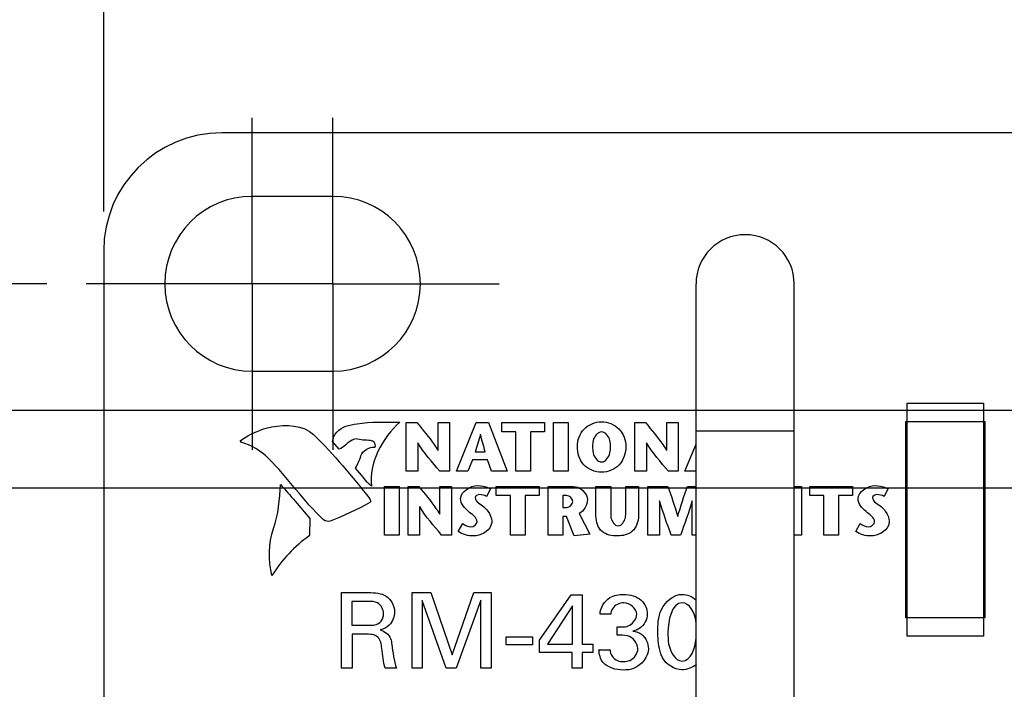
# Model space of a CAD drawing. Header units: inches. Extents: x 0 to 34, y 0 to 22.
# Tile 6 of 56: x 3 to 4.5, y 7.4 to 8.4. Entities that reach past the tile are written whole.
import ezdxf

# ---------------------------------------------------------------- set-up
doc = ezdxf.new("R2010")
doc.units = ezdxf.units.IN
doc.header["$LTSCALE"] = 1.87
doc.header["$MEASUREMENT"] = 0
doc.linetypes.add('CENTER', pattern=[0.6, 0.375, -0.075, 0.075, -0.075])
doc.layers.get('0').update_dxf_attribs({"linetype": 'CONTINUOUS'})
doc.layers.add('02___PRT_ALL_AXES', color=7, linetype='CONTINUOUS')
doc.layers.add('DIMENSIONS', color=7, linetype='CONTINUOUS')
doc.styles.get("Standard").update_dxf_attribs({"font": 'txt', "width": 0.8})
doc.dimstyles.new('DIMSTYLE_1', dxfattribs={"dimtxt": 0.125, "dimasz": 0.18, "dimexe": 0.125, "dimexo": 0.0625, "dimgap": 0.0625, "dimtad": 0, "dimtih": 1, "dimtoh": 1, "dimdec": 3, "dimzin": 4, "dimdsep": 46, "dimtxsty": 'STANDARD', "dimblk": '_FILLED', "dimblk1": '_FILLED', "dimblk2": '_FILLED', "dimcen": 0.09, "dimadec": 0, "dimazin": 0, "dimtp": 0.001, "dimtm": 0.001, "dimtfac": 1, "dimtdec": 3, "dimtofl": 0, "dimtmove": 0, "dimatfit": 3, "dimldrblk": '_FILLED', "dimfxl": 1, "dimtolj": 1, "dimtzin": 4, "dimarcsym": 0})
doc.dimstyles.new('DIMSTYLE_2', dxfattribs={"dimtxt": 0.125, "dimasz": 0.18, "dimexe": 0.125, "dimexo": 0.0625, "dimgap": 0.03125, "dimtad": 0, "dimtih": 1, "dimtoh": 1, "dimdec": 3, "dimzin": 4, "dimdsep": 46, "dimtxsty": 'STANDARD', "dimblk": '_FILLED', "dimblk1": '_FILLED', "dimblk2": '_FILLED', "dimcen": 0.09, "dimadec": 0, "dimazin": 0, "dimtp": 0.001, "dimtm": 0.001, "dimtfac": 1, "dimtdec": 3, "dimtofl": 0, "dimtmove": 0, "dimatfit": 3, "dimldrblk": '_FILLED', "dimfxl": 1, "dimtolj": 1, "dimtzin": 4, "dimarcsym": 0})

# ---------------------------------------------------------------- blocks, each defined once
blk = doc.blocks.new('*D4')
at = {"layer": 'DIMENSIONS', "color": 2, "linetype": 'CONTINUOUS'}
blk.add_line((3.0148, 8.0273), (2.4178, 8.0273), dxfattribs=at)
at = {"layer": 'DIMENSIONS', "color": 2, "linetype": 'CONTINUOUS', "insert": (2.3553, 8.0898), "char_height": 0.125, "width": 1.625, "attachment_point": 3, "line_spacing_factor": 0.9}
blk.add_mtext('2X 1.490{\\Ftxt.shx;\\W1.000000;\\H0.125000; }[37.85]', dxfattribs=at)
blk = doc.blocks.new('_FILLED')
at = {"color": 0, "linetype": 'BYBLOCK'}
blk.add_solid([(0, 0), (-1, 0.1736), (-1, -0.1736)], dxfattribs=at)
blk = doc.blocks.new('*D5')
at = {"layer": 'DIMENSIONS', "color": 2, "linetype": 'CONTINUOUS'}
blk.add_line((6.1856, 7.8261), (2.4178, 7.8261), dxfattribs=at)
at = {"layer": 'DIMENSIONS', "color": 2, "linetype": 'CONTINUOUS', "insert": (2.3553, 7.8886), "char_height": 0.125, "width": 1.725, "attachment_point": 3, "line_spacing_factor": 0.9}
blk.add_mtext('16X 1.289{\\Ftxt.shx;\\W1.000000;\\H0.125000; }[32.74]', dxfattribs=at)
blk = doc.blocks.new('*D7')
at = {"layer": 'DIMENSIONS', "color": 2, "linetype": 'CONTINUOUS'}
for p, q in [((2.7692, 7.7023), (2.7524, 7.653)), ((5.1528, 7.7023), (2.7692, 7.7023)), ((2.7524, 7.653), (2.4178, 7.653))]:
    blk.add_line(p, q, dxfattribs=at)
at = {"layer": 'DIMENSIONS', "color": 2, "linetype": 'CONTINUOUS', "insert": (2.3553, 7.7155), "char_height": 0.125, "width": 1.325, "attachment_point": 3, "line_spacing_factor": 0.9}
blk.add_mtext('1.165{\\Ftxt.shx;\\W1.000000;\\H0.125000; }[29.59]', dxfattribs=at)
blk = doc.blocks.new('*D11')
at = {"layer": 'DIMENSIONS', "color": 2, "linetype": 'CONTINUOUS'}
blk.add_line((5.4553, 7.3998), (5.4553, 5.8498), dxfattribs=at)
at = {"layer": 'DIMENSIONS', "color": 2, "linetype": 'CONTINUOUS', "insert": (5.3928, 5.7873), "char_height": 0.125, "width": 1.325, "attachment_point": 3, "rotation": 90, "line_spacing_factor": 0.9}
blk.add_mtext('2.350{\\Ftxt.shx;\\W1.000000;\\H0.125000; }[59.69]', dxfattribs=at)
blk = doc.blocks.new('*D12')
at = {"layer": 'DIMENSIONS', "color": 2, "linetype": 'CONTINUOUS'}
blk.add_line((6.4843, 7.6378), (6.4843, 5.8498), dxfattribs=at)
at = {"layer": 'DIMENSIONS', "color": 2, "linetype": 'CONTINUOUS', "insert": (6.4218, 5.7873), "char_height": 0.125, "width": 1.625, "attachment_point": 3, "rotation": 90, "line_spacing_factor": 0.9}
blk.add_mtext('2X 3.379{\\Ftxt.shx;\\W1.000000;\\H0.125000; }[85.83]', dxfattribs=at)
blk = doc.blocks.new('*D13')
at = {"layer": 'DIMENSIONS', "color": 2, "linetype": 'CONTINUOUS'}
blk.add_line((7.3043, 7.6298), (7.3043, 5.8498), dxfattribs=at)
at = {"layer": 'DIMENSIONS', "color": 2, "linetype": 'CONTINUOUS', "insert": (7.2418, 5.7873), "char_height": 0.125, "width": 1.725, "attachment_point": 3, "rotation": 90, "line_spacing_factor": 0.9}
blk.add_mtext('2X 4.199{\\Ftxt.shx;\\W1.000000;\\H0.125000; }[106.65]', dxfattribs=at)
blk = doc.blocks.new('*D14')
at = {"layer": 'DIMENSIONS', "color": 2, "linetype": 'CONTINUOUS'}
blk.add_line((8.1243, 7.6298), (8.1243, 5.8498), dxfattribs=at)
at = {"layer": 'DIMENSIONS', "color": 2, "linetype": 'CONTINUOUS', "insert": (8.0618, 5.7873), "char_height": 0.125, "width": 1.725, "attachment_point": 3, "rotation": 90, "line_spacing_factor": 0.9}
blk.add_mtext('2X 5.019{\\Ftxt.shx;\\W1.000000;\\H0.125000; }[127.48]', dxfattribs=at)
blk = doc.blocks.new('*D15')
at = {"layer": 'DIMENSIONS', "color": 2, "linetype": 'CONTINUOUS'}
blk.add_line((8.9443, 7.6298), (8.9443, 5.8498), dxfattribs=at)
at = {"layer": 'DIMENSIONS', "color": 2, "linetype": 'CONTINUOUS', "insert": (8.8818, 5.7873), "char_height": 0.125, "width": 1.725, "attachment_point": 3, "rotation": 90, "line_spacing_factor": 0.9}
blk.add_mtext('2X 5.839{\\Ftxt.shx;\\W1.000000;\\H0.125000; }[148.31]', dxfattribs=at)
blk = doc.blocks.new('*D16')
at = {"layer": 'DIMENSIONS', "color": 2, "linetype": 'CONTINUOUS'}
blk.add_line((9.7643, 7.6298), (9.7643, 5.8498), dxfattribs=at)
at = {"layer": 'DIMENSIONS', "color": 2, "linetype": 'CONTINUOUS', "insert": (9.7018, 5.7873), "char_height": 0.125, "width": 1.725, "attachment_point": 3, "rotation": 90, "line_spacing_factor": 0.9}
blk.add_mtext('2X 6.659{\\Ftxt.shx;\\W1.000000;\\H0.125000; }[169.14]', dxfattribs=at)
blk = doc.blocks.new('*D17')
at = {"layer": 'DIMENSIONS', "color": 2, "linetype": 'CONTINUOUS'}
blk.add_line((10.5843, 7.6298), (10.5843, 5.8498), dxfattribs=at)
at = {"layer": 'DIMENSIONS', "color": 2, "linetype": 'CONTINUOUS', "insert": (10.5218, 5.7873), "char_height": 0.125, "width": 1.725, "attachment_point": 3, "rotation": 90, "line_spacing_factor": 0.9}
blk.add_mtext('2X 7.479{\\Ftxt.shx;\\W1.000000;\\H0.125000; }[189.97]', dxfattribs=at)
blk = doc.blocks.new('*D18')
at = {"layer": 'DIMENSIONS', "color": 2, "linetype": 'CONTINUOUS'}
blk.add_line((11.4043, 7.6298), (11.4043, 5.8498), dxfattribs=at)
at = {"layer": 'DIMENSIONS', "color": 2, "linetype": 'CONTINUOUS', "insert": (11.3418, 5.7873), "char_height": 0.125, "width": 1.725, "attachment_point": 3, "rotation": 90, "line_spacing_factor": 0.9}
blk.add_mtext('2X 8.299{\\Ftxt.shx;\\W1.000000;\\H0.125000; }[210.79]', dxfattribs=at)
blk = doc.blocks.new('*D19')
at = {"layer": 'DIMENSIONS', "color": 2, "linetype": 'CONTINUOUS'}
blk.add_line((12.2243, 7.6298), (12.2243, 5.8498), dxfattribs=at)
at = {"layer": 'DIMENSIONS', "color": 2, "linetype": 'CONTINUOUS', "insert": (12.1618, 5.7873), "char_height": 0.125, "width": 1.725, "attachment_point": 3, "rotation": 90, "line_spacing_factor": 0.9}
blk.add_mtext('2X 9.119{\\Ftxt.shx;\\W1.000000;\\H0.125000; }[231.62]', dxfattribs=at)
blk = doc.blocks.new('*D20')
at = {"layer": 'DIMENSIONS', "color": 2, "linetype": 'CONTINUOUS'}
blk.add_line((13.4943, 7.6298), (13.4943, 5.8498), dxfattribs=at)
at = {"layer": 'DIMENSIONS', "color": 2, "linetype": 'CONTINUOUS', "insert": (13.4318, 5.7873), "char_height": 0.125, "width": 1.825, "attachment_point": 3, "rotation": 90, "line_spacing_factor": 0.9}
blk.add_mtext('2X 10.389{\\Ftxt.shx;\\W1.000000;\\H0.125000; }[263.88]', dxfattribs=at)
blk = doc.blocks.new('*D21')
at = {"layer": 'DIMENSIONS', "color": 2, "linetype": 'CONTINUOUS'}
blk.add_line((14.3143, 7.6298), (14.3143, 5.8498), dxfattribs=at)
at = {"layer": 'DIMENSIONS', "color": 2, "linetype": 'CONTINUOUS', "insert": (14.2518, 5.7873), "char_height": 0.125, "width": 1.825, "attachment_point": 3, "rotation": 90, "line_spacing_factor": 0.9}
blk.add_mtext('2X 11.209{\\Ftxt.shx;\\W1.000000;\\H0.125000; }[284.71]', dxfattribs=at)
blk = doc.blocks.new('*D22')
at = {"layer": 'DIMENSIONS', "color": 2, "linetype": 'CONTINUOUS'}
blk.add_line((15.1343, 7.6298), (15.1343, 5.8498), dxfattribs=at)
at = {"layer": 'DIMENSIONS', "color": 2, "linetype": 'CONTINUOUS', "insert": (15.0718, 5.7873), "char_height": 0.125, "width": 1.825, "attachment_point": 3, "rotation": 90, "line_spacing_factor": 0.9}
blk.add_mtext('2X 12.029{\\Ftxt.shx;\\W1.000000;\\H0.125000; }[305.54]', dxfattribs=at)
blk = doc.blocks.new('*D23')
at = {"layer": 'DIMENSIONS', "color": 2, "linetype": 'CONTINUOUS'}
blk.add_line((15.9543, 7.6298), (15.9543, 5.8498), dxfattribs=at)
at = {"layer": 'DIMENSIONS', "color": 2, "linetype": 'CONTINUOUS', "insert": (15.8918, 5.7873), "char_height": 0.125, "width": 1.825, "attachment_point": 3, "rotation": 90, "line_spacing_factor": 0.9}
blk.add_mtext('2X 12.849{\\Ftxt.shx;\\W1.000000;\\H0.125000; }[326.36]', dxfattribs=at)
blk = doc.blocks.new('*D24')
at = {"layer": 'DIMENSIONS', "color": 2, "linetype": 'CONTINUOUS'}
blk.add_line((16.7743, 7.6298), (16.7743, 5.8498), dxfattribs=at)
at = {"layer": 'DIMENSIONS', "color": 2, "linetype": 'CONTINUOUS', "insert": (16.7118, 5.7873), "char_height": 0.125, "width": 1.825, "attachment_point": 3, "rotation": 90, "line_spacing_factor": 0.9}
blk.add_mtext('2X 13.669{\\Ftxt.shx;\\W1.000000;\\H0.125000; }[347.19]', dxfattribs=at)
blk = doc.blocks.new('*D25')
at = {"layer": 'DIMENSIONS', "color": 2, "linetype": 'CONTINUOUS'}
blk.add_line((17.5943, 7.6298), (17.5943, 5.8498), dxfattribs=at)
at = {"layer": 'DIMENSIONS', "color": 2, "linetype": 'CONTINUOUS', "insert": (17.5318, 5.7873), "char_height": 0.125, "width": 1.825, "attachment_point": 3, "rotation": 90, "line_spacing_factor": 0.9}
blk.add_mtext('2X 14.489{\\Ftxt.shx;\\W1.000000;\\H0.125000; }[368.02]', dxfattribs=at)
blk = doc.blocks.new('*D26')
at = {"layer": 'DIMENSIONS', "color": 2, "linetype": 'CONTINUOUS'}
blk.add_line((18.4163, 7.6298), (18.4163, 5.8498), dxfattribs=at)
at = {"layer": 'DIMENSIONS', "color": 2, "linetype": 'CONTINUOUS', "insert": (18.3538, 5.7873), "char_height": 0.125, "width": 1.725, "attachment_point": 3, "rotation": 90, "line_spacing_factor": 0.9}
blk.add_mtext('2X 15.311{\\Ftxt.shx;\\W1.000000;\\H0.125000; }[388.9]', dxfattribs=at)
blk = doc.blocks.new('*D27')
at = {"layer": 'DIMENSIONS', "color": 2, "linetype": 'CONTINUOUS'}
blk.add_line((19.2363, 7.6298), (19.2363, 5.8498), dxfattribs=at)
at = {"layer": 'DIMENSIONS', "color": 2, "linetype": 'CONTINUOUS', "insert": (19.1738, 5.7873), "char_height": 0.125, "width": 1.825, "attachment_point": 3, "rotation": 90, "line_spacing_factor": 0.9}
blk.add_mtext('2X 16.131{\\Ftxt.shx;\\W1.000000;\\H0.125000; }[409.73]', dxfattribs=at)
blk = doc.blocks.new('*D31')
at = {"layer": 'DIMENSIONS', "color": 2, "linetype": 'CONTINUOUS'}
for p, q in [((3.1053, 8.1423), (3.1053, 9.1423)), ((22.1053, 8.1423), (22.1053, 9.1423)), ((3.1053, 9.0173), (11.7303, 9.0173)), ((22.1053, 9.0173), (13.4803, 9.0173))]:
    blk.add_line(p, q, dxfattribs=at)
at = {"layer": 'DIMENSIONS', "color": 2, "linetype": 'CONTINUOUS', "xscale": 0.18, "yscale": 0.18, "zscale": 0.18, "rotation": 180}
blk.add_blockref('_FILLED', (3.1053, 9.0173), dxfattribs=at)
at = {"layer": 'DIMENSIONS', "color": 2, "linetype": 'CONTINUOUS', "xscale": 0.18, "yscale": 0.18, "zscale": 0.18}
blk.add_blockref('_FILLED', (22.1053, 9.0173), dxfattribs=at)
at = {"layer": 'DIMENSIONS', "color": 2, "linetype": 'CONTINUOUS', "insert": (12.6053, 9.0798), "char_height": 0.125, "width": 1.625, "attachment_point": 2, "line_spacing_factor": 0.9}
blk.add_mtext('(19.000{\\Ftxt.shx;\\W1.000000;\\H0.125000; }[482.6])', dxfattribs=at)

msp = doc.modelspace()

# ---------------------------------------------------------------- linework, layer by layer
at = {"color": 7, "linetype": 'CONTINUOUS'}
for p, q in [((21.9178, 8.2673), (3.2928, 8.2673)), ((3.1053, 8.0798), (3.1053, 6.7248)), ((4.0463, 6.7773), (4.0463, 8.0273)), ((4.2023, 6.7773), (4.2023, 8.0273)), ((4.3818, 7.4673), (4.3818, 7.8373)), ((4.3818, 7.8373), (4.5028, 7.8373)), ((4.5028, 7.8373), (4.5028, 7.4673)), ((4.3798, 7.4963), (4.3798, 7.8083)), ((4.3798, 7.8083), (4.5048, 7.8083)), ((4.5048, 7.8083), (4.5048, 7.4963)), ((4.0463, 7.7933), (4.2023, 7.7933)), ((4.3818, 7.7769), (4.3813, 7.7769)), ((4.3813, 7.5269), (4.3818, 7.5269)), ((4.5048, 7.4963), (4.3798, 7.4963)), ((4.5028, 7.4673), (4.3818, 7.4673))]:
    msp.add_line(p, q, dxfattribs=at)
at = {"color": 40, "linetype": 'CONTINUOUS'}
for p, q in [((3.586, 7.7292), (3.586, 7.8066)), ((3.586, 7.8066), (3.6029, 7.8066)), ((3.6365, 7.7622), (3.6365, 7.8066)), ((3.6365, 7.8066), (3.6548, 7.8066)), ((3.6548, 7.8066), (3.6548, 7.7292)), ((3.6655, 7.7292), (3.6971, 7.8066)), ((3.6971, 7.8066), (3.7166, 7.8066)), ((3.7166, 7.8066), (3.746, 7.7292)), ((3.7378, 7.7921), (3.7378, 7.8066)), ((3.7378, 7.8066), (3.8057, 7.8066)), ((3.8057, 7.8066), (3.8057, 7.7921)), ((3.8199, 7.7292), (3.8199, 7.8066)), ((3.8199, 7.8066), (3.8432, 7.8066)), ((3.8432, 7.8066), (3.8432, 7.7292)), ((3.9492, 7.7292), (3.9492, 7.8066)), ((3.9492, 7.8066), (3.9661, 7.8066)), ((3.9997, 7.7622), (3.9997, 7.8066)), ((3.9997, 7.8066), (4.018, 7.8066)), ((4.018, 7.8066), (4.018, 7.7292)), ((3.7601, 7.7921), (3.7378, 7.7921)), ((3.7601, 7.7292), (3.7601, 7.7921)), ((3.7834, 7.7921), (3.7834, 7.7292)), ((3.8057, 7.7921), (3.7834, 7.7921)), ((3.4793, 7.7642), (3.469, 7.7764)), ((3.6043, 7.7745), (3.6043, 7.7292)), ((3.9675, 7.7745), (3.9675, 7.7292)), ((3.6952, 7.7599), (3.7114, 7.7599)), ((4.0287, 7.7292), (4.0463, 7.7723)), ((3.6912, 7.7476), (3.6838, 7.7292)), ((3.7152, 7.7476), (3.6912, 7.7476)), ((3.7213, 7.7292), (3.7152, 7.7476)), ((3.6043, 7.7292), (3.586, 7.7292)), ((3.6548, 7.7292), (3.6392, 7.7292)), ((3.6838, 7.7292), (3.6655, 7.7292)), ((3.746, 7.7292), (3.7213, 7.7292)), ((3.7834, 7.7292), (3.7601, 7.7292)), ((3.8432, 7.7292), (3.8199, 7.7292)), ((3.9675, 7.7292), (3.9492, 7.7292)), ((4.018, 7.7292), (4.0024, 7.7292)), ((4.047, 7.7292), (4.0287, 7.7292)), ((3.5511, 7.6278), (3.5511, 7.7052)), ((3.5511, 7.7052), (3.5744, 7.7052)), ((3.5744, 7.7052), (3.5744, 7.6278)), ((3.5888, 7.6278), (3.5888, 7.7052)), ((3.5888, 7.7052), (3.6057, 7.7052)), ((3.6393, 7.6609), (3.6393, 7.7052)), ((3.6393, 7.7052), (3.6577, 7.7052)), ((3.6577, 7.7052), (3.6577, 7.6278)), ((3.7195, 7.7013), (3.7135, 7.6892)), ((3.729, 7.6907), (3.729, 7.7052)), ((3.729, 7.7052), (3.797, 7.7052)), ((3.797, 7.7052), (3.797, 7.6907)), ((3.8112, 7.6278), (3.8112, 7.7052)), ((3.8112, 7.7052), (3.8457, 7.7052)), ((3.8873, 7.6579), (3.8873, 7.7052)), ((3.8873, 7.7052), (3.9107, 7.7052)), ((3.9107, 7.7052), (3.9107, 7.6647)), ((3.9348, 7.6651), (3.9348, 7.7052)), ((3.9348, 7.7052), (3.9549, 7.7052)), ((3.9549, 7.7052), (3.9549, 7.6584)), ((3.9697, 7.6278), (3.9697, 7.7052)), ((3.9697, 7.7052), (4.0013, 7.7052)), ((4.0326, 7.7052), (4.0463, 7.7052)), ((4.2023, 7.7052), (4.2138, 7.7052)), ((4.2138, 7.7052), (4.2138, 7.6278)), ((4.2269, 7.6907), (4.2269, 7.7052)), ((4.2269, 7.7052), (4.2949, 7.7052)), ((4.2949, 7.7052), (4.2949, 7.6907)), ((4.3509, 7.7013), (4.345, 7.6892)), ((3.7513, 7.6907), (3.729, 7.6907)), ((3.7513, 7.6278), (3.7513, 7.6907)), ((3.7747, 7.6907), (3.7747, 7.6278)), ((3.797, 7.6907), (3.7747, 7.6907)), ((3.8345, 7.6907), (3.8345, 7.6717)), ((3.8407, 7.6907), (3.8345, 7.6907)), ((3.9881, 7.682), (3.9881, 7.6278)), ((4.0402, 7.6278), (4.0402, 7.682)), ((4.2492, 7.6907), (4.2269, 7.6907)), ((4.2492, 7.6278), (4.2492, 7.6907)), ((4.2725, 7.6907), (4.2725, 7.6278)), ((4.2949, 7.6907), (4.2725, 7.6907)), ((3.6072, 7.6731), (3.6072, 7.6278)), ((3.8345, 7.6717), (3.8411, 7.6717)), ((3.4325, 7.6542), (3.4322, 7.6269)), ((3.8345, 7.6571), (3.8345, 7.6278)), ((3.8406, 7.6571), (3.8345, 7.6571)), ((3.8529, 7.6265), (3.8406, 7.6571)), ((3.8607, 7.6622), (3.8778, 7.629)), ((3.6685, 7.6336), (3.6756, 7.6464)), ((4.3, 7.6336), (4.307, 7.6464)), ((3.5744, 7.6278), (3.5511, 7.6278)), ((3.6072, 7.6278), (3.5888, 7.6278)), ((3.6577, 7.6278), (3.6421, 7.6278)), ((3.7747, 7.6278), (3.7513, 7.6278)), ((3.8345, 7.6278), (3.8112, 7.6278)), ((3.8778, 7.629), (3.8529, 7.6265)), ((3.9881, 7.6278), (3.9697, 7.6278)), ((4.0217, 7.6278), (4.007, 7.6278)), ((4.0463, 7.6278), (4.0402, 7.6278)), ((4.2138, 7.6278), (4.2023, 7.6278)), ((4.2725, 7.6278), (4.2492, 7.6278)), ((3.4833, 7.416), (3.4833, 7.5363)), ((3.4833, 7.5363), (3.5263, 7.5363)), ((3.5952, 7.416), (3.5952, 7.5363)), ((3.5952, 7.5363), (3.6247, 7.5363)), ((3.6247, 7.5363), (3.6586, 7.4372)), ((3.6586, 7.4372), (3.6935, 7.5363)), ((3.7046, 7.5243), (3.6651, 7.416)), ((3.6935, 7.5363), (3.7209, 7.5363)), ((3.7046, 7.416), (3.7046, 7.5243)), ((3.7209, 7.5363), (3.7209, 7.416)), ((3.7977, 7.4608), (3.8477, 7.5328)), ((3.8477, 7.5328), (3.8656, 7.5328)), ((3.8656, 7.5328), (3.8656, 7.4545)), ((3.4995, 7.5223), (3.4995, 7.4845)), ((3.5258, 7.5223), (3.4995, 7.5223)), ((3.6113, 7.5236), (3.6113, 7.416)), ((3.6493, 7.416), (3.6113, 7.5236)), ((3.8502, 7.5153), (3.8103, 7.4545)), ((3.8502, 7.4545), (3.8502, 7.5153)), ((3.9107, 7.5019), (3.8938, 7.5019)), ((3.4995, 7.4845), (3.5258, 7.4845)), ((3.9212, 7.4685), (3.9212, 7.482)), ((3.4998, 7.4703), (3.4998, 7.416)), ((3.5208, 7.4703), (3.4998, 7.4703)), ((3.7445, 7.4535), (3.7445, 7.4661)), ((3.7445, 7.4661), (3.7863, 7.4661)), ((3.7863, 7.4661), (3.7863, 7.4535)), ((3.7863, 7.4535), (3.7445, 7.4535)), ((3.7977, 7.441), (3.7977, 7.4608)), ((3.8103, 7.4545), (3.8502, 7.4545)), ((3.8656, 7.4545), (3.8825, 7.4545)), ((3.8825, 7.4545), (3.8825, 7.441)), ((3.892, 7.4456), (3.9097, 7.4456)), ((3.8497, 7.441), (3.7977, 7.441)), ((3.8497, 7.416), (3.8497, 7.441)), ((3.8656, 7.441), (3.8656, 7.416)), ((3.8825, 7.441), (3.8656, 7.441)), ((3.4998, 7.416), (3.4833, 7.416)), ((3.5705, 7.416), (3.5526, 7.416)), ((3.6113, 7.416), (3.5952, 7.416)), ((3.6651, 7.416), (3.6493, 7.416)), ((3.7209, 7.416), (3.7046, 7.416)), ((3.8656, 7.416), (3.8497, 7.416))]:
    msp.add_line(p, q, dxfattribs=at)
at = {"color": 7, "linetype": 'CONTINUOUS'}
for centre, radius, start in [((3.2928, 8.0798), 0.1875, 90), ((4.1243, 8.0273), 0.078, 0)]:
    msp.add_arc(centre, radius, start, 180, dxfattribs=at)
at = {"color": 40, "linetype": 'CONTINUOUS'}
for points, knots in [([(3.49, 7.8008), (3.4958, 7.8024), (3.5239, 7.8089), (3.5529, 7.8069), (3.5756, 7.8071)], [0, 0, 0, 0, 0.211337, 1, 1, 1, 1]), ([(3.6029, 7.8066), (3.6122, 7.7951), (3.6241, 7.7809), (3.6345, 7.7655), (3.6362, 7.7622)], [0, 0, 0, 0, 0.798931, 1, 1, 1, 1]), ([(3.8577, 7.7687), (3.8577, 7.7787), (3.8653, 7.7996), (3.8862, 7.8079), (3.8962, 7.8079)], [0, 0, 0, 0, 0.499352, 1, 1, 1, 1]), ([(3.8962, 7.8079), (3.9061, 7.8079), (3.9271, 7.7997), (3.9347, 7.7787), (3.9347, 7.7687)], [0, 0, 0, 0, 0.500814, 1, 1, 1, 1]), ([(3.9661, 7.8066), (3.9754, 7.7951), (3.9873, 7.7809), (3.9977, 7.7655), (3.9994, 7.7622)], [0, 0, 0, 0, 0.798931, 1, 1, 1, 1]), ([(3.8962, 7.7917), (3.8898, 7.7917), (3.8819, 7.7811), (3.882, 7.7719), (3.882, 7.7687)], [0, 0, 0, 0, 0.669351, 1, 1, 1, 1]), ([(3.9103, 7.7687), (3.9103, 7.7719), (3.9104, 7.7811), (3.9025, 7.7917), (3.8962, 7.7917)], [0, 0, 0, 0, 0.330476, 1, 1, 1, 1]), ([(3.8962, 7.7278), (3.886, 7.7278), (3.864, 7.7363), (3.8577, 7.7584), (3.8577, 7.7687)], [0, 0, 0, 0, 0.496939, 1, 1, 1, 1]), ([(3.882, 7.7687), (3.882, 7.7654), (3.8818, 7.7558), (3.8895, 7.744), (3.8962, 7.744)], [0, 0, 0, 0, 0.33552, 1, 1, 1, 1]), ([(3.8962, 7.744), (3.9028, 7.744), (3.9105, 7.7558), (3.9103, 7.7654), (3.9103, 7.7687)], [0, 0, 0, 0, 0.664639, 1, 1, 1, 1]), ([(3.9347, 7.7687), (3.9347, 7.7584), (3.9283, 7.7363), (3.9064, 7.7278), (3.8962, 7.7278)], [0, 0, 0, 0, 0.502899, 1, 1, 1, 1]), ([(3.6057, 7.7052), (3.6151, 7.6937), (3.627, 7.6795), (3.6374, 7.6642), (3.6391, 7.6609)], [0, 0, 0, 0, 0.799008, 1, 1, 1, 1]), ([(3.6993, 7.7065), (3.7052, 7.7065), (3.7123, 7.705), (3.7186, 7.7019), (3.7195, 7.7013)], [0, 0, 0, 0, 0.844184, 1, 1, 1, 1]), ([(3.8457, 7.7052), (3.8497, 7.7052), (3.8621, 7.7049), (3.8737, 7.6929), (3.8737, 7.6845)], [0, 0, 0, 0, 0.327086, 1, 1, 1, 1]), ([(4.3307, 7.7065), (4.3366, 7.7065), (4.3437, 7.705), (4.35, 7.7019), (4.3509, 7.7013)], [0, 0, 0, 0, 0.844183, 1, 1, 1, 1]), ([(3.7093, 7.6725), (3.7115, 7.6705), (3.7179, 7.6643), (3.7217, 7.6552), (3.7217, 7.6493)], [0, 0, 0, 0, 0.33107, 1, 1, 1, 1]), ([(3.9107, 7.6647), (3.9107, 7.6616), (3.91, 7.6532), (3.9169, 7.6426), (3.9226, 7.6426)], [0, 0, 0, 0, 0.352575, 1, 1, 1, 1]), ([(3.9226, 7.6426), (3.9283, 7.6426), (3.9349, 7.6533), (3.9348, 7.6618), (3.9348, 7.6651)], [0, 0, 0, 0, 0.636642, 1, 1, 1, 1]), ([(4.3408, 7.6725), (4.3429, 7.6705), (4.3494, 7.6643), (4.3531, 7.6552), (4.3531, 7.6493)], [0, 0, 0, 0, 0.33107, 1, 1, 1, 1]), ([(3.7217, 7.6493), (3.7217, 7.6471), (3.7192, 7.6341), (3.7036, 7.6265), (3.6929, 7.6265)], [0, 0, 0, 0, 0.169916, 1, 1, 1, 1]), ([(3.9215, 7.6265), (3.913, 7.6265), (3.8935, 7.6295), (3.8873, 7.6492), (3.8873, 7.6579)], [0, 0, 0, 0, 0.49315, 1, 1, 1, 1]), ([(3.9549, 7.6584), (3.9549, 7.6496), (3.9485, 7.6305), (3.9297, 7.6265), (3.9215, 7.6265)], [0, 0, 0, 0, 0.521272, 1, 1, 1, 1]), ([(4.3531, 7.6493), (4.3531, 7.6471), (4.3506, 7.6341), (4.335, 7.6265), (4.3243, 7.6265)], [0, 0, 0, 0, 0.169916, 1, 1, 1, 1]), ([(3.8938, 7.5019), (3.8942, 7.5122), (3.9051, 7.5309), (3.9237, 7.5334), (3.9312, 7.5334)], [0, 0, 0, 0, 0.578779, 1, 1, 1, 1]), ([(3.9312, 7.5334), (3.9411, 7.5334), (3.9607, 7.5288), (3.9688, 7.5101), (3.9688, 7.5023)], [0, 0, 0, 0, 0.559135, 1, 1, 1, 1]), ([(3.9857, 7.4723), (3.9857, 7.4848), (3.9854, 7.5117), (4.0107, 7.5336), (4.0243, 7.5336)], [0, 0, 0, 0, 0.477837, 1, 1, 1, 1]), ([(3.5498, 7.5028), (3.5498, 7.5093), (3.5431, 7.5222), (3.5307, 7.5223), (3.5258, 7.5223)], [0, 0, 0, 0, 0.570386, 1, 1, 1, 1]), ([(3.9317, 7.5201), (3.9248, 7.5201), (3.9134, 7.5151), (3.911, 7.505), (3.9107, 7.5019)], [0, 0, 0, 0, 0.68853, 1, 1, 1, 1]), ([(4.0463, 7.4891), (4.0462, 7.4902), (4.0441, 7.5035), (4.0362, 7.5203), (4.0245, 7.5203)], [0, 0, 0, 0, 0.082648, 1, 1, 1, 1]), ([(3.5416, 7.4871), (3.545, 7.4891), (3.5491, 7.4945), (3.5498, 7.5006), (3.5498, 7.5028)], [0, 0, 0, 0, 0.640882, 1, 1, 1, 1]), ([(3.9212, 7.482), (3.9278, 7.4814), (3.9423, 7.4812), (3.952, 7.4951), (3.952, 7.5019)], [0, 0, 0, 0, 0.491217, 1, 1, 1, 1]), ([(3.9688, 7.5023), (3.9688, 7.4938), (3.9618, 7.4804), (3.9497, 7.476), (3.9458, 7.4751)], [0, 0, 0, 0, 0.679524, 1, 1, 1, 1]), ([(3.5446, 7.477), (3.5515, 7.4752), (3.5614, 7.4675), (3.5626, 7.457), (3.563, 7.4538)], [0, 0, 0, 0, 0.686826, 1, 1, 1, 1]), ([(3.5471, 7.4478), (3.5464, 7.4541), (3.5438, 7.4697), (3.5277, 7.4703), (3.5208, 7.4703)], [0, 0, 0, 0, 0.47957, 1, 1, 1, 1]), ([(3.9458, 7.4751), (3.9509, 7.4744), (3.9643, 7.4701), (3.9705, 7.4554), (3.9705, 7.4472)], [0, 0, 0, 0, 0.381747, 1, 1, 1, 1]), ([(3.9932, 7.4328), (3.9921, 7.4349), (3.9868, 7.4473), (3.9857, 7.4612), (3.9857, 7.4723)], [0, 0, 0, 0, 0.175044, 1, 1, 1, 1]), ([(4.0017, 7.4731), (4.0017, 7.4671), (4.0013, 7.4506), (4.0125, 7.4275), (4.0242, 7.4275)], [0, 0, 0, 0, 0.339309, 1, 1, 1, 1]), ([(3.9097, 7.4456), (3.9096, 7.4386), (3.9173, 7.4275), (3.9277, 7.4268), (3.9308, 7.4268)], [0, 0, 0, 0, 0.691468, 1, 1, 1, 1]), ([(3.9705, 7.4472), (3.9705, 7.4344), (3.9553, 7.4152), (3.9364, 7.4132), (3.9305, 7.4132)], [0, 0, 0, 0, 0.681964, 1, 1, 1, 1]), ([(3.9308, 7.4268), (3.9343, 7.4268), (3.9456, 7.4279), (3.9538, 7.4398), (3.9538, 7.4473)], [0, 0, 0, 0, 0.318892, 1, 1, 1, 1])]:
    msp.add_open_spline(points, degree=3, knots=knots, dxfattribs=at)
for points in [[(3.5756, 7.8071), (3.5479, 7.7824), (3.526, 7.7421), (3.5308, 7.7053)], [(3.3226, 7.7783), (3.3375, 7.7884), (3.3545, 7.7966), (3.3722, 7.7998)], [(3.3722, 7.7998), (3.3944, 7.8039), (3.4225, 7.8032), (3.4388, 7.7875)], [(3.469, 7.7764), (3.4696, 7.7871), (3.4797, 7.7978), (3.49, 7.8008)], [(3.3234, 7.7757), (3.3226, 7.7759), (3.3218, 7.7777), (3.3226, 7.7783)], [(3.3669, 7.7498), (3.3549, 7.7616), (3.3395, 7.7707), (3.3234, 7.7757)], [(3.4388, 7.7875), (3.4713, 7.7562), (3.4998, 7.7208), (3.528, 7.6855)], [(3.4999, 7.7788), (3.4924, 7.775), (3.4873, 7.7667), (3.4793, 7.7642)], [(3.5086, 7.7804), (3.5059, 7.7815), (3.5026, 7.7801), (3.4999, 7.7788)], [(3.5322, 7.7773), (3.5246, 7.7794), (3.516, 7.7776), (3.5086, 7.7804)], [(3.5358, 7.7677), (3.5392, 7.7675), (3.5356, 7.7764), (3.5322, 7.7773)], [(3.6392, 7.7292), (3.6271, 7.7438), (3.614, 7.758), (3.6045, 7.7745)], [(3.7037, 7.7875), (3.7012, 7.7782), (3.698, 7.7691), (3.6952, 7.7599)], [(3.7114, 7.7599), (3.7089, 7.7691), (3.7062, 7.7783), (3.7039, 7.7875)], [(4.0024, 7.7292), (3.9903, 7.7438), (3.9772, 7.758), (3.9677, 7.7745)], [(3.5139, 7.7537), (3.5161, 7.7621), (3.5271, 7.7679), (3.5358, 7.7677)], [(3.4547, 7.6522), (3.4223, 7.6816), (3.3981, 7.7191), (3.3669, 7.7498)], [(3.5055, 7.7343), (3.5088, 7.7406), (3.5121, 7.7469), (3.5139, 7.7537)], [(3.5308, 7.7053), (3.5209, 7.7134), (3.5143, 7.7249), (3.5055, 7.7343)], [(3.375, 7.6381), (3.383, 7.6604), (3.385, 7.6847), (3.3861, 7.7084)], [(3.3861, 7.7084), (3.4017, 7.6904), (3.4175, 7.6727), (3.4325, 7.6542)], [(3.6722, 7.6857), (3.6722, 7.6971), (3.6879, 7.7065), (3.6993, 7.7065)], [(4.0013, 7.7052), (4.007, 7.6895), (4.0125, 7.6736), (4.0171, 7.6575)], [(4.0173, 7.6575), (4.0218, 7.6736), (4.0272, 7.6894), (4.0326, 7.7052)], [(4.3036, 7.6857), (4.3036, 7.6971), (4.3193, 7.7065), (4.3307, 7.7065)], [(3.528, 7.6855), (3.5292, 7.6839), (3.5297, 7.6805), (3.528, 7.6795)], [(3.685, 7.6651), (3.6789, 7.6704), (3.6722, 7.6776), (3.6722, 7.6857)], [(3.7021, 7.6921), (3.6994, 7.6921), (3.6953, 7.6901), (3.6953, 7.6873)], [(3.6953, 7.6873), (3.6953, 7.6805), (3.7043, 7.6771), (3.7093, 7.6725)], [(3.7135, 7.6892), (3.7102, 7.6912), (3.7061, 7.6921), (3.7021, 7.6921)], [(3.8504, 7.6812), (3.8504, 7.6858), (3.8452, 7.6907), (3.8407, 7.6907)], [(3.8411, 7.6717), (3.8456, 7.6717), (3.8504, 7.6768), (3.8504, 7.6812)], [(3.8737, 7.6845), (3.8737, 7.6759), (3.8684, 7.666), (3.8607, 7.6622)], [(4.007, 7.6278), (4.0003, 7.6457), (3.9938, 7.6637), (3.9883, 7.682)], [(4.04, 7.682), (4.0346, 7.6637), (4.0282, 7.6457), (4.0217, 7.6278)], [(4.3164, 7.6651), (4.3103, 7.6704), (4.3036, 7.6776), (4.3036, 7.6857)], [(4.3336, 7.6921), (4.3308, 7.6921), (4.3267, 7.6901), (4.3267, 7.6873)], [(4.3267, 7.6873), (4.3267, 7.6805), (4.3358, 7.6771), (4.3408, 7.6725)], [(4.345, 7.6892), (4.3416, 7.6912), (4.3375, 7.6921), (4.3336, 7.6921)], [(3.528, 7.6795), (3.5078, 7.668), (3.4866, 7.658), (3.4648, 7.65)], [(3.6421, 7.6278), (3.63, 7.6425), (3.6169, 7.6567), (3.6074, 7.6731)], [(3.6986, 7.649), (3.6986, 7.6561), (3.6903, 7.6605), (3.685, 7.6651)], [(4.33, 7.649), (4.33, 7.6561), (4.3217, 7.6605), (4.3164, 7.6651)], [(3.4648, 7.65), (3.4616, 7.6488), (3.4572, 7.6499), (3.4547, 7.6522)], [(3.6889, 7.641), (3.6931, 7.641), (3.6986, 7.6448), (3.6986, 7.649)], [(4.3203, 7.641), (4.3245, 7.641), (4.33, 7.6448), (4.33, 7.649)], [(3.3726, 7.5634), (3.3669, 7.5877), (3.3666, 7.6147), (3.375, 7.6381)], [(3.6929, 7.6265), (3.6844, 7.6265), (3.6751, 7.6283), (3.6685, 7.6336)], [(3.6756, 7.6464), (3.6794, 7.6435), (3.6841, 7.641), (3.6889, 7.641)], [(4.3243, 7.6265), (4.3158, 7.6265), (4.3065, 7.6283), (4.3, 7.6336)], [(4.307, 7.6464), (4.3108, 7.6435), (4.3155, 7.641), (4.3203, 7.641)], [(3.4322, 7.6269), (3.4085, 7.6101), (3.3876, 7.5883), (3.3726, 7.5634)], [(3.5263, 7.5363), (3.5357, 7.5363), (3.5461, 7.5357), (3.554, 7.5306)], [(3.554, 7.5306), (3.5618, 7.5257), (3.5673, 7.5154), (3.5673, 7.5061)], [(4.0243, 7.5336), (4.0321, 7.5336), (4.0399, 7.5301), (4.0463, 7.5248)], [(3.952, 7.5019), (3.952, 7.511), (3.9407, 7.5201), (3.9317, 7.5201)], [(4.0245, 7.5203), (4.007, 7.5203), (4.0017, 7.4906), (4.0017, 7.4731)], [(3.5673, 7.5061), (3.5673, 7.4985), (3.5642, 7.4902), (3.5588, 7.4848)], [(3.5258, 7.4845), (3.5312, 7.4845), (3.537, 7.4844), (3.5416, 7.4871)], [(3.5588, 7.4848), (3.555, 7.481), (3.5498, 7.4784), (3.5446, 7.477)], [(3.9372, 7.4676), (3.9319, 7.4687), (3.9265, 7.4686), (3.9212, 7.4685)], [(3.9538, 7.4473), (3.9538, 7.4561), (3.9457, 7.4658), (3.9372, 7.4676)], [(4.0242, 7.4275), (4.0383, 7.4275), (4.0446, 7.4473), (4.0463, 7.4638)], [(3.5526, 7.416), (3.5492, 7.4262), (3.5485, 7.4371), (3.5471, 7.4478)], [(3.563, 7.4538), (3.5645, 7.4411), (3.5662, 7.4281), (3.5705, 7.416)], [(3.8988, 7.4252), (3.8941, 7.4305), (3.8923, 7.4385), (3.892, 7.4456)], [(4.024, 7.4137), (4.0119, 7.4137), (3.9985, 7.422), (3.9932, 7.4328)], [(3.9305, 7.4132), (3.9192, 7.4132), (3.9062, 7.4166), (3.8988, 7.4252)], [(4.047, 7.4225), (4.041, 7.4169), (4.0322, 7.4137), (4.024, 7.4137)]]:
    msp.add_open_spline(points, degree=3, dxfattribs=at)
at = {"layer": '02___PRT_ALL_AXES', "color": 7, "linetype": 'CENTER'}
for p, q in [((3.3413, 8.0273), (3.3413, 8.2913)), ((3.4693, 8.0273), (3.4693, 8.2913)), ((3.2053, 8.0273), (3.0773, 8.0273)), ((3.4693, 8.0273), (3.2053, 8.0273)), ((3.3413, 8.0273), (3.3413, 7.7633)), ((3.4693, 8.0273), (3.4693, 7.7633)), ((3.4693, 8.0273), (3.6053, 8.0273)), ((3.6053, 8.0273), (3.7333, 8.0273))]:
    msp.add_line(p, q, dxfattribs=at)
at = {"layer": '02___PRT_ALL_AXES', "color": 7, "linetype": 'CONTINUOUS'}
for p, q in [((3.4693, 8.1663), (3.3413, 8.1663)), ((3.3413, 7.8883), (3.4693, 7.8883)), ((4.3813, 7.7083), (4.3818, 7.7083)), ((4.5028, 7.6948), (4.5048, 7.6928)), ((4.5028, 7.6098), (4.5048, 7.6118)), ((4.5028, 7.6094), (4.5048, 7.6114)), ((4.3813, 7.5963), (4.3818, 7.5963))]:
    msp.add_line(p, q, dxfattribs=at)
for centre, start, end in [((3.3413, 8.0273), 90, 270), ((3.4693, 8.0273), 270, 90)]:
    msp.add_arc(centre, 0.139, start, end, dxfattribs=at)

# ---------------------------------------------------------------- dimensions: what is measured, and where the dimension line sits
at = {"layer": 'DIMENSIONS', "color": 2, "linetype": 'CONTINUOUS'}
dim = msp.add_linear_dim(base=(22.1053, 9.0173), p1=(3.1053, 8.0798), p2=(22.1053, 8.0798), text='(<>)', dimstyle='DIMSTYLE_1', dxfattribs=at)
dim.commit()
dim.dimension.update_dxf_attribs({"geometry": '*D31', "text_midpoint": (12.6053, 9.0173), "dimtype": 160})
for feature_location, offset, dtype, origin, text, picture, middle in [((3.0148, 8.0273), (-0.597, 0), 0, (3.0773, 6.5373), '2X <>', '*D4', (1.5428, 8.0273)), ((6.1856, 7.8261), (-3.7678, 0), 0, (6.2481, 6.5373), '16X <>', '*D5', (1.4928, 7.8261)), ((7.3043, 7.6298), (0, -1.7799), 1, (3.1053, 7.6923), '2X <>', '*D13', (7.3043, 4.9248)), ((8.1243, 7.6298), (0, -1.7799), 1, (3.1053, 7.6923), '2X <>', '*D14', (8.1243, 4.9248)), ((8.9443, 7.6298), (0, -1.7799), 1, (3.1053, 7.6923), '2X <>', '*D15', (8.9443, 4.9248)), ((9.7643, 7.6298), (0, -1.7799), 1, (3.1053, 7.6923), '2X <>', '*D16', (9.7643, 4.9248)), ((10.5843, 7.6298), (0, -1.7799), 1, (3.1053, 7.6923), '2X <>', '*D17', (10.5843, 4.9248)), ((11.4043, 7.6298), (0, -1.7799), 1, (3.1053, 7.6923), '2X <>', '*D18', (11.4043, 4.9248)), ((12.2243, 7.6298), (0, -1.7799), 1, (3.1053, 7.6923), '2X <>', '*D19', (12.2243, 4.9248)), ((13.4943, 7.6298), (0, -1.7799), 1, (3.1053, 7.6923), '2X <>', '*D20', (13.4943, 4.8748)), ((14.3143, 7.6298), (0, -1.7799), 1, (3.1053, 7.6923), '2X <>', '*D21', (14.3143, 4.8748)), ((15.1343, 7.6298), (0, -1.7799), 1, (3.1053, 7.6923), '2X <>', '*D22', (15.1343, 4.8748)), ((15.9543, 7.6298), (0, -1.7799), 1, (3.1053, 7.6923), '2X <>', '*D23', (15.9543, 4.8748)), ((16.7743, 7.6298), (0, -1.7799), 1, (3.1053, 7.6923), '2X <>', '*D24', (16.7743, 4.8748)), ((17.5943, 7.6298), (0, -1.7799), 1, (3.1053, 7.6923), '2X <>', '*D25', (17.5943, 4.8748)), ((18.4163, 7.6298), (0, -1.7799), 1, (3.1053, 7.6923), '2X <>', '*D26', (18.4163, 4.9248)), ((19.2363, 7.6298), (0, -1.7799), 1, (3.1053, 7.6923), '2X <>', '*D27', (19.2363, 4.8748)), ((6.4843, 7.6378), (0, -1.7879), 1, (3.1053, 7.1124), '2X <>', '*D12', (6.4843, 4.9748))]:
    dim = msp.add_ordinate_dim(feature_location=feature_location, offset=offset, dtype=dtype, origin=origin, text=text, dimstyle='DIMSTYLE_2', dxfattribs=at)
    dim.commit()
    dim.dimension.update_dxf_attribs({"geometry": picture, "text_midpoint": middle})
for feature_location, offset, dtype, origin, picture, middle in [((5.1528, 7.7023), (-2.735, -0.0493), 0, (5.2153, 6.5373), '*D7', (1.6928, 7.653)), ((5.4553, 7.3998), (0, -1.55), 1, (3.1053, 7.4623), '*D11', (5.4553, 5.1248))]:
    dim = msp.add_ordinate_dim(feature_location=feature_location, offset=offset, dtype=dtype, origin=origin, dimstyle='DIMSTYLE_2', dxfattribs=at)
    dim.commit()
    dim.dimension.update_dxf_attribs({"geometry": picture, "text_midpoint": middle})

doc.saveas('drawing.dxf')
